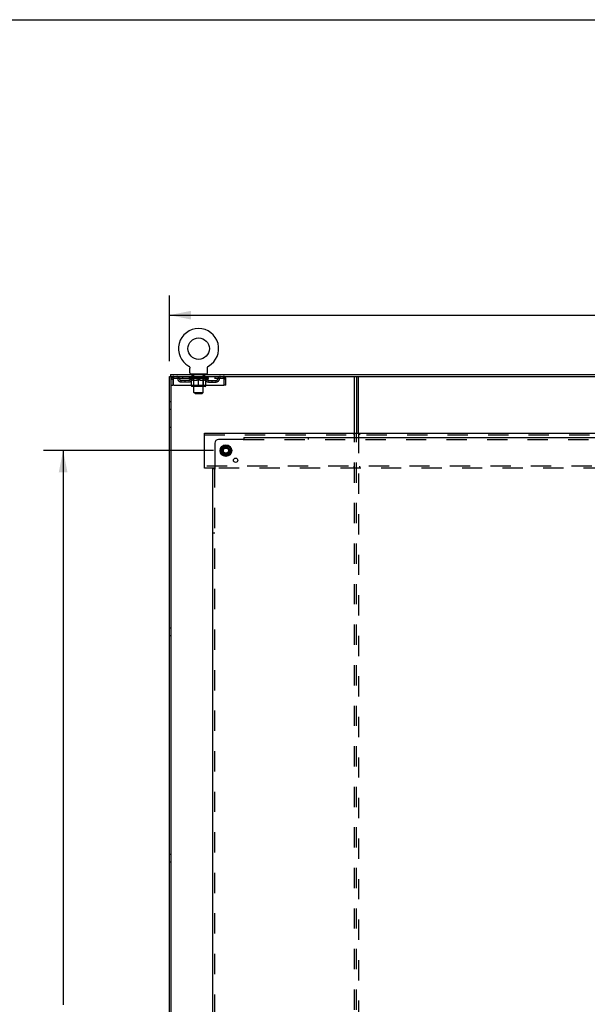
# Model space of a CAD drawing. Header units: inches. Extents: x 0 to 236, y 0 to 153.
# Tile 9 of 14: x 67 to 103, y 90 to 153. Entities that reach past the tile are written whole.
import ezdxf

# ---------------------------------------------------------------- set-up
doc = ezdxf.new("R2010")
doc.units = ezdxf.units.IN
doc.header["$LTSCALE"] = 12.986111
doc.header["$MEASUREMENT"] = 0
doc.linetypes.add('DOT', pattern=[0.2, 0.1, -0.1])
doc.linetypes.add('HIDDEN', pattern=[0.2, 0.1, -0.1])
doc.layers.get('0').update_dxf_attribs({"linetype": 'CONTINUOUS'})
for name, color, linetype in [('DEFAULT_2', 8, 'HIDDEN'), ('DIMENSIONS', 7, 'CONTINUOUS'), ('SUBPANELS', 7, 'CONTINUOUS')]:
    doc.layers.add(name, color=color, linetype=linetype)
doc.styles.get("Standard").update_dxf_attribs({"font": 'arial.ttf'})
doc.dimstyles.new('DIMSTYLE_1', dxfattribs={"dimtxt": 1.041667, "dimasz": 1.388889, "dimexe": 0.09, "dimexo": 0.07, "dimgap": 0.0375, "dimtad": 0, "dimtih": 1, "dimtoh": 1, "dimzin": 4, "dimdsep": 46, "dimtxsty": 'Standard', "dimblk": '_FILLED', "dimblk1": '_FILLED', "dimblk2": '_FILLED', "dimcen": 0.09, "dimadec": 3, "dimazin": 1, "dimtfac": 1, "dimtdec": 3, "dimtofl": 0, "dimtmove": 0, "dimatfit": 3, "dimldrblk": '_FILLED', "dimfxl": 0, "dimtolj": 1, "dimtzin": 4, "dimarcsym": 0})

# ---------------------------------------------------------------- blocks, each defined once
blk = doc.blocks.new('_FILLED')
at = {"color": 0, "linetype": 'ByBlock'}
blk.add_solid([(0, 0), (-1, 0.2), (-1, -0.2)], dxfattribs=at)
blk = doc.blocks.new('*D2')
at = {"layer": 'DIMENSIONS', "color": 2, "linetype": 'Continuous'}
for p, q in [((76.169, 130.894), (76.169, 135.1)), ((194.169, 130.894), (194.169, 135.1)), ((76.169, 133.85), (132.424, 133.85)), ((194.169, 133.85), (137.915, 133.85))]:
    blk.add_line(p, q, dxfattribs=at)
at = {"layer": 'DIMENSIONS', "color": 2, "linetype": 'Continuous', "xscale": 1.3888888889, "yscale": 1.3888888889, "zscale": 1.3888888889, "rotation": 180}
blk.add_blockref('_FILLED', (76.169, 133.85), dxfattribs=at)
at = {"layer": 'DIMENSIONS', "color": 2, "linetype": 'Continuous', "xscale": 1.3888888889, "yscale": 1.3888888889, "zscale": 1.3888888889}
blk.add_blockref('_FILLED', (194.169, 133.85), dxfattribs=at)
at = {"layer": 'DIMENSIONS', "color": 2, "linetype": 'Continuous', "insert": (135.169, 134.371), "char_height": 1.0417, "width": 4.44935, "attachment_point": 2, "line_spacing_factor": 0.9}
blk.add_mtext('118.00', dxfattribs=at)
blk = doc.blocks.new('*D4')
at = {"layer": 'DIMENSIONS', "color": 2, "linetype": 'Continuous'}
for p, q in [((78.988, 125.172), (68.11, 125.172)), ((69.36, 125.172), (69.36, 89.671)), ((69.36, 48.922), (69.36, 87.587)), ((78.988, 48.922), (68.11, 48.922))]:
    blk.add_line(p, q, dxfattribs=at)
at = {"layer": 'DIMENSIONS', "color": 2, "linetype": 'Continuous', "xscale": 1.3888888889, "yscale": 1.3888888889, "zscale": 1.3888888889}
for p, rotation in [((69.36, 125.172), 90), ((69.36, 48.922), 270)]:
    blk.add_blockref('_FILLED', p, dxfattribs=dict(at, rotation=rotation))
at = {"layer": 'DIMENSIONS', "color": 2, "linetype": 'Continuous', "insert": (69.36, 89.15), "char_height": 1.0417, "width": 3.64002, "attachment_point": 2, "line_spacing_factor": 0.9}
blk.add_mtext('76.25', dxfattribs=at)

msp = doc.modelspace()

# ---------------------------------------------------------------- linework, layer by layer
at = {"color": 7, "linetype": 'Continuous'}
for p, q in [((0, 152.778), (236.111, 152.778)), ((77.409, 130.585), (77.409, 130.585)), ((77.409, 130.585), (77.414, 130.583)), ((77.412, 130.584), (77.41, 130.585)), ((77.414, 130.583), (77.418, 130.58)), ((77.418, 130.58), (77.422, 130.577)), ((77.422, 130.577), (77.426, 130.574)), ((77.426, 130.574), (77.43, 130.571)), ((77.43, 130.571), (77.434, 130.568)), ((78.655, 130.568), (78.659, 130.571)), ((78.659, 130.571), (78.663, 130.574)), ((78.663, 130.574), (78.667, 130.577)), ((78.667, 130.577), (78.671, 130.58)), ((78.671, 130.58), (78.675, 130.583)), ((78.671, 130.58), (78.672, 130.581)), ((78.675, 130.583), (78.68, 130.585)), ((78.679, 130.585), (78.677, 130.584)), ((76.232, 130.047), (76.232, 129.922)), ((76.232, 130.047), (194.107, 130.047)), ((77.437, 130.564), (77.441, 130.561)), ((77.445, 130.557), (77.448, 130.553)), ((77.451, 130.549), (77.454, 130.545)), ((77.454, 130.545), (77.457, 130.541)), ((77.457, 130.541), (77.46, 130.537)), ((77.46, 130.537), (77.463, 130.532)), ((77.463, 130.533), (77.465, 130.528)), ((77.465, 130.528), (77.467, 130.523)), ((77.467, 130.524), (77.47, 130.519)), ((77.47, 130.519), (77.472, 130.514)), ((77.471, 130.514), (77.473, 130.509)), ((77.473, 130.51), (77.475, 130.505)), ((77.475, 130.505), (77.476, 130.5)), ((77.476, 130.5), (77.478, 130.495)), ((77.478, 130.495), (77.479, 130.49)), ((77.479, 130.49), (77.48, 130.485)), ((77.48, 130.485), (77.481, 130.48)), ((77.481, 130.48), (77.481, 130.475)), ((77.482, 130.465), (77.482, 130.46)), ((77.482, 130.146), (77.482, 130.46)), ((77.544, 130.077), (77.544, 130.047)), ((78.544, 130.077), (77.544, 130.077)), ((78.544, 130.077), (78.544, 130.047)), ((78.607, 130.47), (78.608, 130.475)), ((78.607, 130.146), (78.607, 130.46)), ((78.608, 130.48), (78.609, 130.485)), ((78.608, 130.475), (78.608, 130.48)), ((78.609, 130.485), (78.61, 130.49)), ((78.61, 130.49), (78.611, 130.495)), ((78.611, 130.495), (78.613, 130.5)), ((78.612, 130.5), (78.614, 130.505)), ((78.614, 130.505), (78.616, 130.51)), ((78.616, 130.509), (78.617, 130.514)), ((78.617, 130.514), (78.619, 130.519)), ((78.619, 130.519), (78.622, 130.524)), ((78.622, 130.523), (78.624, 130.528)), ((78.624, 130.528), (78.626, 130.533)), ((78.626, 130.532), (78.629, 130.537)), ((78.629, 130.537), (78.632, 130.541)), ((78.632, 130.541), (78.635, 130.545)), ((78.635, 130.545), (78.638, 130.549)), ((78.638, 130.549), (78.641, 130.553)), ((78.641, 130.553), (78.644, 130.557)), ((78.644, 130.557), (78.648, 130.561)), ((78.648, 130.561), (78.651, 130.564)), ((78.651, 130.564), (78.655, 130.568)), ((76.169, 40.172), (76.169, 129.922)), ((76.169, 129.922), (194.169, 129.922)), ((76.294, 40.172), (76.294, 129.922)), ((76.294, 129.755), (76.398, 129.755)), ((76.294, 129.36), (76.398, 129.36)), ((76.398, 129.755), (76.398, 129.36)), ((77.581, 129.318), (77.581, 129.36)), ((78.044, 129.281), (78.044, 129.36)), ((78.508, 129.318), (78.508, 129.36)), ((79.69, 129.36), (79.69, 129.755)), ((79.794, 129.755), (79.69, 129.755)), ((79.794, 129.36), (79.69, 129.36)), ((88.044, 126.297), (88.044, 129.922)), ((88.169, 129.922), (88.169, 126.297)), ((78.471, 129.281), (77.618, 129.281)), ((77.744, 128.896), (77.744, 129.281)), ((77.813, 128.827), (77.744, 128.896)), ((77.744, 128.896), (78.344, 128.896)), ((77.813, 128.827), (78.275, 128.827)), ((78.275, 128.827), (78.344, 128.896)), ((78.344, 128.896), (78.344, 129.281)), ((76.169, 126.672), (76.294, 126.672)), ((78.419, 124.047), (78.419, 126.297)), ((78.419, 126.297), (191.544, 126.297)), ((79.517, 125.327), (79.517, 125.018)), ((79.522, 125.335), (79.789, 125.49)), ((79.789, 124.855), (79.522, 125.009)), ((79.799, 125.49), (80.067, 125.335)), ((80.067, 125.009), (79.799, 124.855)), ((80.072, 125.327), (80.072, 125.018)), ((79.071, 124.047), (78.419, 124.047))]:
    msp.add_line(p, q, dxfattribs=at)
at = {"color": 3, "linetype": 'Continuous'}
for p, q in [((76.428, 129.36), (76.428, 129.755)), ((76.428, 129.36), (79.66, 129.36)), ((79.66, 129.755), (79.66, 129.36)), ((79.794, 129.36), (79.794, 129.755)), ((88.294, 126.297), (88.294, 129.922))]:
    msp.add_line(p, q, dxfattribs=at)
at = {"color": 7, "linetype": 'Continuous'}
for points in [[(77.434, 130.568), (77.438, 130.564), (77.441, 130.561)], [(77.441, 130.561), (77.445, 130.557), (77.448, 130.553)], [(77.448, 130.553), (77.451, 130.549), (77.454, 130.545)], [(77.481, 130.475), (77.482, 130.47), (77.482, 130.465)], [(78.607, 130.46), (78.607, 130.465), (78.607, 130.47)], [(78.607, 130.46), (78.607, 130.465), (78.607, 130.47)]]:
    msp.add_lwpolyline(points, dxfattribs=at)
at = {"color": 3, "linetype": 'Continuous'}
for points in [[(76.428, 129.755), (76.431, 129.774), (76.433, 129.792), (76.436, 129.81), (76.438, 129.828), (76.44, 129.844), (76.443, 129.859), (76.445, 129.873), (76.447, 129.886), (76.45, 129.897), (76.452, 129.906), (76.454, 129.913), (76.457, 129.918), (76.459, 129.921), (76.461, 129.922)], [(79.627, 129.922), (79.63, 129.921), (79.632, 129.918), (79.635, 129.913), (79.637, 129.906), (79.639, 129.897), (79.642, 129.886), (79.644, 129.873), (79.646, 129.859), (79.649, 129.844), (79.651, 129.828), (79.653, 129.81), (79.656, 129.792), (79.658, 129.774), (79.66, 129.755)]]:
    msp.add_lwpolyline(points, dxfattribs=at)
at = {"color": 7, "linetype": 'Continuous'}
for centre, radius in [((78.044, 131.705), 0.688), ((79.794, 125.172), 0.372), ((79.794, 125.172), 0.356), ((79.794, 125.172), 0.204), ((79.794, 125.172), 0.183), ((79.794, 125.172), 0.183)]:
    msp.add_circle(centre, radius, dxfattribs=at)
for centre, radius, start, end in [((78.044, 131.705), 1.288, 299.50527, 240.49473), ((77.551, 130.146), 0.069, 180, 265), ((78.538, 130.146), 0.069, 275, 360), ((76.461, 129.755), 0.063, 114.01843, 180), ((77.618, 129.318), 0.0371, 180, 270), ((78.471, 129.318), 0.0371, 270, 360), ((79.627, 129.755), 0.063, 0, 65.98157), ((79.527, 125.327), 0.01, 120.01085, 179.98765), ((79.527, 125.018), 0.01, 180.01128, 239.98796), ((79.794, 125.481), 0.01, 60, 119.98732), ((80.062, 125.327), 0.01, 0, 60), ((80.062, 125.018), 0.01, 300, 360), ((79.794, 124.863), 0.01, 240.01171, 300)]:
    msp.add_arc(centre, radius, start, end, dxfattribs=at)
at = {"color": 3, "linetype": 'Continuous'}
for centre, start, end in [((76.461, 129.755), 90, 180), ((79.627, 129.755), 0, 90)]:
    msp.add_arc(centre, 0.167, start, end, dxfattribs=at)
at = {"layer": 'DEFAULT_2', "color": 8, "linetype": 'HIDDEN'}
for p, q in [((77.417, 130.581), (77.418, 130.58)), ((78.68, 130.585), (78.68, 130.585)), ((77.641, 129.922), (77.641, 130.077)), ((77.679, 129.987), (77.679, 130.067)), ((77.749, 129.977), (77.689, 129.977)), ((77.744, 129.281), (77.744, 129.967)), ((78.399, 129.977), (78.34, 129.977)), ((78.344, 129.281), (78.344, 129.967)), ((78.409, 129.987), (78.409, 130.067)), ((78.447, 129.922), (78.447, 130.077)), ((76.461, 129.818), (76.461, 129.922)), ((76.461, 129.818), (79.627, 129.818)), ((76.93, 129.567), (76.93, 129.671)), ((77.413, 129.671), (76.93, 129.671)), ((77.413, 129.567), (76.93, 129.567)), ((77.013, 129.922), (77.013, 129.818)), ((77.18, 129.567), (77.18, 129.671)), ((77.411, 129.793), (77.411, 129.839)), ((77.571, 129.681), (77.411, 129.793)), ((78.678, 129.793), (77.411, 129.793)), ((77.421, 129.833), (77.421, 129.839)), ((77.429, 129.829), (77.429, 129.833)), ((77.429, 129.829), (78.659, 129.829)), ((77.438, 129.829), (77.438, 129.833)), ((77.439, 129.829), (77.439, 129.833)), ((77.449, 129.833), (77.449, 129.839)), ((77.466, 129.829), (77.466, 129.833)), ((77.468, 129.829), (77.468, 129.833)), ((77.496, 129.833), (77.496, 129.839)), ((77.511, 129.829), (77.511, 129.833)), ((77.513, 129.829), (77.513, 129.833)), ((77.718, 129.832), (77.516, 129.832)), ((77.559, 129.833), (77.559, 129.839)), ((77.561, 129.829), (77.561, 129.832)), ((77.561, 129.829), (77.561, 129.832)), ((77.564, 129.829), (77.564, 129.832)), ((77.571, 129.681), (77.581, 129.681)), ((77.572, 129.829), (77.572, 129.833)), ((77.572, 129.829), (77.572, 129.832)), ((77.575, 129.829), (77.575, 129.833)), ((77.578, 129.829), (77.578, 129.833)), ((77.581, 129.36), (77.581, 129.724)), ((77.581, 129.723), (77.605, 129.714)), ((77.583, 129.829), (77.583, 129.832)), ((77.597, 129.829), (77.597, 129.832)), ((77.607, 129.818), (77.607, 129.922)), ((77.615, 129.829), (77.615, 129.832)), ((77.616, 129.829), (77.616, 129.835)), ((77.636, 129.829), (77.636, 129.832)), ((77.636, 129.829), (77.636, 129.832)), ((77.637, 129.833), (77.637, 129.839)), ((77.647, 129.829), (77.647, 129.833)), ((77.651, 129.829), (77.651, 129.833)), ((77.661, 129.829), (77.661, 129.832)), ((77.672, 129.829), (77.672, 129.836)), ((77.687, 129.829), (77.687, 129.832)), ((77.69, 129.829), (77.69, 129.832)), ((77.732, 129.321), (77.692, 129.281)), ((77.718, 129.829), (77.718, 129.832)), ((77.785, 129.832), (77.723, 129.832)), ((77.723, 129.681), (77.903, 129.681)), ((77.728, 129.833), (77.728, 129.839)), ((77.732, 129.321), (77.732, 129.789)), ((77.744, 129.321), (77.732, 129.321)), ((77.732, 129.321), (78.357, 129.321)), ((77.735, 129.829), (77.735, 129.833)), ((77.739, 129.829), (77.739, 129.833)), ((77.745, 129.829), (77.745, 129.838)), ((77.749, 129.829), (77.749, 129.832)), ((77.76, 129.829), (77.76, 129.832)), ((77.785, 129.829), (77.785, 129.832)), ((77.859, 129.832), (77.8, 129.832)), ((77.821, 129.829), (77.821, 129.832)), ((77.828, 129.833), (77.828, 129.839)), ((77.832, 129.829), (77.832, 129.833)), ((77.834, 129.829), (77.834, 129.839)), ((77.837, 129.829), (77.837, 129.833)), ((77.844, 129.829), (77.844, 129.833)), ((77.859, 129.829), (77.859, 129.832)), ((77.94, 129.832), (77.885, 129.832)), ((77.899, 129.829), (77.899, 129.832)), ((77.93, 129.832), (78.008, 129.837)), ((77.935, 129.833), (77.935, 129.839)), ((77.935, 129.833), (77.935, 129.839)), ((77.935, 129.839), (77.935, 129.839)), ((77.935, 129.829), (77.935, 129.833)), ((77.939, 129.829), (77.939, 129.833)), ((77.94, 129.829), (77.94, 129.833)), ((77.94, 129.829), (77.94, 129.832)), ((77.975, 129.832), (78.04, 129.832)), ((77.981, 129.829), (77.981, 129.832)), ((77.986, 129.832), (77.986, 129.836)), ((78.008, 129.832), (78.008, 129.837)), ((78.024, 129.829), (78.024, 129.832)), ((78.042, 129.833), (78.042, 129.833)), ((78.042, 129.829), (78.042, 129.833)), ((78.042, 129.829), (78.042, 129.833)), ((78.044, 129.833), (78.044, 129.839)), ((78.044, 129.839), (78.159, 129.832)), ((78.044, 129.36), (78.044, 129.725)), ((78.047, 129.829), (78.047, 129.833)), ((78.047, 129.829), (78.047, 129.833)), ((78.047, 129.833), (78.047, 129.833)), ((78.065, 129.829), (78.065, 129.832)), ((78.065, 129.832), (78.114, 129.832)), ((78.108, 129.829), (78.108, 129.832)), ((78.149, 129.829), (78.149, 129.833)), ((78.149, 129.829), (78.149, 129.832)), ((78.149, 129.832), (78.203, 129.832)), ((78.15, 129.829), (78.15, 129.833)), ((78.154, 129.833), (78.154, 129.839)), ((78.154, 129.833), (78.154, 129.839)), ((78.154, 129.839), (78.154, 129.839)), ((78.154, 129.829), (78.154, 129.833)), ((78.186, 129.681), (78.366, 129.681)), ((78.19, 129.829), (78.19, 129.832)), ((78.229, 129.829), (78.229, 129.832)), ((78.23, 129.832), (78.289, 129.832)), ((78.245, 129.829), (78.245, 129.833)), ((78.252, 129.829), (78.252, 129.833)), ((78.255, 129.829), (78.255, 129.839)), ((78.257, 129.829), (78.257, 129.833)), ((78.261, 129.833), (78.261, 129.839)), ((78.268, 129.829), (78.268, 129.832)), ((78.304, 129.829), (78.304, 129.832)), ((78.304, 129.832), (78.366, 129.832)), ((78.329, 129.829), (78.329, 129.832)), ((78.339, 129.829), (78.339, 129.832)), ((78.344, 129.829), (78.344, 129.838)), ((78.357, 129.321), (78.344, 129.321)), ((78.35, 129.829), (78.35, 129.833)), ((78.354, 129.829), (78.354, 129.833)), ((78.357, 129.321), (78.357, 129.789)), ((78.357, 129.321), (78.397, 129.281)), ((78.361, 129.833), (78.361, 129.839)), ((78.371, 129.829), (78.371, 129.832)), ((78.371, 129.832), (78.573, 129.832)), ((78.399, 129.829), (78.399, 129.832)), ((78.402, 129.829), (78.402, 129.832)), ((78.417, 129.829), (78.417, 129.836)), ((78.428, 129.829), (78.428, 129.832)), ((78.438, 129.829), (78.438, 129.833)), ((78.442, 129.829), (78.442, 129.833)), ((78.452, 129.833), (78.452, 129.839)), ((78.453, 129.829), (78.453, 129.832)), ((78.453, 129.829), (78.453, 129.832)), ((78.473, 129.829), (78.473, 129.835)), ((78.474, 129.829), (78.474, 129.832)), ((78.482, 129.818), (78.482, 129.922)), ((78.492, 129.829), (78.492, 129.832)), ((78.506, 129.829), (78.506, 129.832)), ((78.508, 129.36), (78.508, 129.724)), ((78.508, 129.681), (78.518, 129.681)), ((78.511, 129.829), (78.511, 129.833)), ((78.514, 129.829), (78.514, 129.833)), ((78.517, 129.829), (78.517, 129.833)), ((78.517, 129.829), (78.517, 129.832)), ((78.518, 129.681), (78.678, 129.793)), ((78.524, 129.829), (78.524, 129.832)), ((78.527, 129.829), (78.527, 129.832)), ((78.528, 129.829), (78.528, 129.832)), ((78.53, 129.833), (78.53, 129.839)), ((78.576, 129.829), (78.576, 129.833)), ((78.578, 129.829), (78.578, 129.833)), ((78.593, 129.833), (78.593, 129.839)), ((78.621, 129.829), (78.621, 129.833)), ((78.623, 129.829), (78.623, 129.833)), ((78.64, 129.833), (78.64, 129.839)), ((78.65, 129.829), (78.65, 129.833)), ((78.651, 129.829), (78.651, 129.833)), ((78.659, 129.829), (78.659, 129.833)), ((78.668, 129.833), (78.668, 129.839)), ((78.676, 129.671), (79.159, 129.671)), ((78.676, 129.567), (79.159, 129.567)), ((78.678, 129.793), (78.678, 129.839)), ((78.909, 129.567), (78.909, 129.671)), ((79.076, 129.922), (79.076, 129.818)), ((79.159, 129.567), (79.159, 129.671)), ((79.627, 129.922), (79.627, 129.818)), ((76.294, 128.297), (76.169, 128.297)), ((76.294, 127.797), (76.169, 127.797)), ((78.419, 126.172), (191.544, 126.172)), ((87.982, 126.297), (87.982, 126.172)), ((88.044, 47.797), (88.044, 126.297)), ((88.169, 47.797), (88.169, 126.297)), ((88.294, 126.297), (88.294, 47.797)), ((88.357, 126.297), (88.357, 126.172)), ((191.544, 124.172), (78.419, 124.172)), ((150.768, 124.047), (79.071, 124.047)), ((87.982, 124.172), (87.982, 124.047)), ((88.357, 124.172), (88.357, 124.047)), ((76.294, 113.797), (76.169, 113.797)), ((76.294, 113.297), (76.169, 113.297)), ((76.294, 99.297), (76.169, 99.297)), ((76.294, 98.797), (76.169, 98.797))]:
    msp.add_line(p, q, dxfattribs=at)
for points in [[(76.428, 129.755), (76.431, 129.762), (76.433, 129.769), (76.436, 129.776), (76.438, 129.783), (76.44, 129.789), (76.443, 129.795), (76.445, 129.8), (76.447, 129.804), (76.45, 129.809), (76.452, 129.812), (76.454, 129.815), (76.457, 129.817), (76.459, 129.818), (76.461, 129.818)], [(77.731, 129.681), (77.706, 129.686), (77.681, 129.691), (77.657, 129.698), (77.632, 129.706), (77.607, 129.714), (77.581, 129.724)], [(77.605, 129.714), (77.63, 129.705), (77.653, 129.698), (77.677, 129.691), (77.7, 129.686), (77.723, 129.681)], [(78.044, 129.725), (78.018, 129.715), (77.993, 129.706), (77.968, 129.698), (77.943, 129.691), (77.918, 129.685), (77.893, 129.681)], [(77.903, 129.681), (77.926, 129.686), (77.95, 129.691), (77.973, 129.698), (77.997, 129.705), (78.02, 129.714), (78.044, 129.723)], [(78.195, 129.681), (78.171, 129.686), (78.146, 129.691), (78.121, 129.698), (78.096, 129.706), (78.07, 129.715), (78.044, 129.725)], [(78.044, 129.723), (78.069, 129.714), (78.093, 129.705), (78.116, 129.698), (78.14, 129.691), (78.163, 129.686), (78.186, 129.681)], [(78.508, 129.724), (78.482, 129.714), (78.457, 129.705), (78.432, 129.698), (78.407, 129.691), (78.383, 129.685), (78.358, 129.681)], [(78.366, 129.681), (78.389, 129.686), (78.413, 129.691), (78.436, 129.698), (78.46, 129.705)], [(78.46, 129.705), (78.484, 129.714), (78.508, 129.723)], [(79.627, 129.818), (79.63, 129.818), (79.632, 129.817), (79.635, 129.815), (79.637, 129.812), (79.639, 129.809), (79.642, 129.804), (79.644, 129.8), (79.646, 129.795), (79.649, 129.789), (79.651, 129.783), (79.653, 129.776), (79.656, 129.769), (79.658, 129.762), (79.66, 129.755)]]:
    msp.add_lwpolyline(points, dxfattribs=at)
for radius in [0.318, 0.166]:
    msp.add_circle((79.794, 125.172), radius, dxfattribs=at)
at = {"layer": 'DEFAULT_2', "color": 8, "linetype": 'DOT'}
msp.add_circle((79.794, 125.172), 0.17, dxfattribs=at)
at = {"layer": 'DEFAULT_2', "color": 8, "linetype": 'HIDDEN'}
for centre, radius, start, end in [((77.551, 130.146), 0.069, 265, 270), ((77.669, 130.067), 0.01, 0, 90), ((77.689, 129.987), 0.01, 180, 270), ((77.734, 129.967), 0.01, 0, 90), ((78.354, 129.967), 0.01, 90, 180), ((78.399, 129.987), 0.01, 270, 360), ((78.419, 130.067), 0.01, 90, 180), ((78.538, 130.146), 0.069, 270, 275), ((76.461, 129.755), 0.063, 90, 114.01843), ((76.641, 129.755), 0.167, 8.07163, 90), ((76.641, 129.756), 0.0625, 7.98631, 90), ((76.93, 129.796), 0.229, 187.98631, 270), ((76.93, 129.796), 0.125, 188.07163, 270), ((77.413, 129.796), 0.125, 270, 351.92837), ((77.413, 129.796), 0.229, 270, 352.01369), ((77.702, 129.755), 0.167, 90, 171.92837), ((77.702, 129.756), 0.0625, 90, 172.01369), ((77.692, 129.789), 0.0398, 0, 90), ((78.397, 129.789), 0.0398, 90, 180), ((78.387, 129.755), 0.167, 8.07163, 90), ((78.387, 129.756), 0.0625, 7.98631, 90), ((78.676, 129.796), 0.229, 187.98631, 270), ((78.676, 129.796), 0.125, 188.07163, 270), ((79.159, 129.796), 0.125, 270, 351.92837), ((79.159, 129.796), 0.229, 270, 352.01369), ((79.448, 129.755), 0.167, 90, 171.92837), ((79.448, 129.756), 0.0625, 90, 172.01369), ((79.627, 129.755), 0.063, 65.98157, 90)]:
    msp.add_arc(centre, radius, start, end, dxfattribs=at)
for centre, major_axis, ratio, start_param, end_param in [((78.044, 129.839), (0.633, 0.007), 0.05963, 2.96643, 3.140963), ((77.391, 129.827), (0.198, 0), 0.060556, 0.430652, 1.470503), ((78.044, 129.839), (0.633, 0), 0.060556, -3.141593, -2.96706), ((77.391, 129.821), (0.198, 0.002), 0.05963, 1.376596, 1.469874), ((78.044, 129.839), (0.633, 0.013), 0.05688, 2.791345, 2.965878), ((77.367, 129.827), (0.198, 0.002), 0.05963, 0.25549, 1.295341), ((77.436, 129.827), (0.198, -0.002), 0.05963, 0.605815, 1.645666), ((78.044, 129.839), (0.633, -0.007), 0.05963, -2.96643, -2.791898), ((77.436, 129.821), (0.198, 0), 0.060556, 1.551758, 1.645036), ((77.367, 129.821), (0.198, 0.004), 0.05688, 1.20151, 1.294789), ((77.437, 129.823), (0.164, 0.002), 0.05963, 1.065228, 1.614276), ((77.417, 129.823), (0.164, 0.003), 0.05688, 0.890143, 1.43919), ((77.475, 129.823), (0.164, 0), 0.060556, 1.240391, 1.789438), ((78.044, 129.839), (0.633, 0.019), 0.052395, 2.616403, 2.790936), ((77.363, 129.827), (0.198, 0.004), 0.05688, 0.080405, 1.120256), ((77.498, 129.827), (0.198, -0.004), 0.05688, 0.7809, 1.820751), ((78.044, 129.839), (0.633, -0.013), 0.05688, -2.791345, -2.616812), ((77.498, 129.821), (0.198, -0.002), 0.05963, 1.72692, 1.820198), ((77.363, 129.821), (0.198, 0.006), 0.052395, 1.026568, 1.119847), ((77.416, 129.823), (0.164, 0.005), 0.052395, 0.715201, 1.264248), ((77.53, 129.823), (0.164, -0.002), 0.05963, 1.415553, 1.9646), ((78.044, 129.839), (0.633, 0.025), 0.046319, 2.441654, 2.616187), ((77.577, 129.827), (0.198, -0.006), 0.052395, 0.955842, 1.995693), ((77.38, 129.827), (0.198, 0.006), 0.052395, -0.094537, 0.945314), ((78.044, 129.839), (0.633, -0.019), 0.052395, -2.616403, -2.44187), ((77.577, 129.821), (0.198, -0.004), 0.05688, 1.902006, 1.995284), ((77.38, 129.821), (0.198, 0.008), 0.046319, 0.851819, 0.945098), ((77.435, 129.823), (0.164, 0.006), 0.046319, 0.540452, 1.089499), ((77.602, 129.823), (0.164, -0.003), 0.05688, 1.590638, 2.139686), ((78.044, 129.839), (0.633, 0.029), 0.038841, 2.267123, 2.441656), ((77.671, 129.827), (0.198, -0.008), 0.046319, 1.130591, 2.170442), ((78.044, 129.839), (0.633, -0.025), 0.046319, -2.441654, -2.267121), ((77.417, 129.827), (0.198, 0.008), 0.046319, -0.269286, 0.770565), ((77.671, 129.821), (0.198, -0.006), 0.052395, 2.076947, 2.170226), ((77.417, 129.821), (0.198, 0.009), 0.038841, 0.677289, 0.770567), ((77.472, 129.823), (0.164, 0.008), 0.038841, 0.365921, 0.914969), ((77.686, 129.823), (0.164, -0.005), 0.052395, 1.76558, 2.314627), ((78.044, 129.839), (0.633, 0.033), 0.030195, 2.09281, 2.267343), ((77.776, 129.827), (0.198, -0.009), 0.038841, 1.305122, 2.344973), ((78.044, 129.839), (0.633, -0.029), 0.038841, -2.267123, -2.092591), ((77.474, 129.827), (0.198, 0.009), 0.038841, -0.443817, 0.596034), ((77.776, 129.821), (0.198, -0.008), 0.046319, 2.251696, 2.344975), ((77.474, 129.821), (0.198, 0.01), 0.030195, 0.502975, 0.596254), ((77.526, 129.823), (0.164, 0.009), 0.030195, 0.191608, 0.740655), ((77.782, 129.823), (0.164, -0.006), 0.046319, 1.940329, 2.489376), ((77.547, 129.827), (0.198, 0.01), 0.030195, 5.665055, 6.704906), ((78.044, 129.839), (0.633, 0.036), 0.020645, 8.201872, 8.376405), ((77.889, 129.827), (0.198, -0.01), 0.030195, 1.479435, 2.519286), ((78.044, 129.839), (0.633, -0.033), 0.030195, -2.09281, -1.918277), ((77.889, 129.821), (0.198, -0.009), 0.038841, 2.426227, 2.519505), ((77.547, 129.821), (0.198, 0.011), 0.020645, 0.328852, 0.422131), ((77.596, 129.823), (0.164, 0.009), 0.020645, 6.30067, 6.849717), ((77.885, 129.823), (0.164, -0.008), 0.038841, 2.11486, 2.663907), ((77.636, 129.827), (0.198, 0.011), 0.020645, -0.792253, 0.247598), ((78.044, 129.839), (0.633, 0.038), 0.010478, 1.744704, 1.919237), ((78.006, 129.827), (0.198, -0.011), 0.020645, 1.653558, 2.693409), ((78.044, 129.839), (0.633, -0.036), 0.020645, -1.918687, -1.744154), ((78.006, 129.821), (0.198, -0.01), 0.030195, 2.60054, 2.693819), ((77.636, 129.821), (0.198, 0.012), 0.010478, 0.154869, 0.248148), ((77.68, 129.823), (0.164, 0.01), 0.010478, 6.126688, 6.675735), ((77.993, 129.823), (0.164, -0.009), 0.030195, 2.289173, 2.83822), ((77.737, 129.827), (0.198, 0.012), 0.010478, -0.966236, -0.000846), ((78.125, 129.827), (0.198, -0.012), 0.010478, 1.827541, 2.867392), ((78.044, 129.839), (0.633, -0.038), 0.010478, -1.744704, -1.570171), ((78.125, 129.821), (0.198, -0.011), 0.020645, 2.774664, 2.867942), ((78.103, 129.823), (0.164, -0.009), 0.020645, 2.463296, 3.012344), ((77.964, 129.827), (0.198, 0.012), 0.010478, 0.274201, 1.314052), ((77.878, 129.823), (0.164, 0.01), 0.010478, -0.000298, 0.504314), ((77.847, 129.821), (0.198, 0.012), 0.010478, 0.192946, 0.399283), ((78.044, 129.839), (0.633, 0.038), 0.010478, -1.578586, -1.396888), ((78.242, 129.821), (0.198, -0.012), 0.010478, 2.948646, 3.041925), ((78.211, 129.823), (0.164, -0.01), 0.010478, 2.637279, 3.142076), ((78.083, 129.827), (0.198, 0.011), 0.020645, 0.448184, 1.488034), ((77.986, 129.823), (0.164, 0.009), 0.020645, 0.129249, 0.678296), ((77.964, 129.821), (0.198, 0.011), 0.020645, 0.273651, 0.366929), ((78.044, 129.839), (0.633, 0.036), 0.020645, -1.397439, -1.222906), ((78.352, 129.827), (0.198, -0.012), 0.010478, -3.140747, -2.175357), ((78.044, 129.839), (0.633, -0.038), 0.010478, 1.222355, 1.396888), ((78.2, 129.827), (0.198, 0.01), 0.030195, 0.622307, 1.662158), ((78.096, 129.823), (0.164, 0.009), 0.030195, 0.303372, 0.852419), ((78.409, 129.823), (0.164, -0.01), 0.010478, 2.749043, 3.29809), ((78.453, 129.827), (0.198, -0.011), 0.020645, 2.893995, 3.933846), ((78.083, 129.821), (0.198, 0.01), 0.030195, 0.447774, 0.541052), ((78.453, 129.821), (0.198, -0.012), 0.010478, 2.893445, 2.986723), ((78.044, 129.839), (0.633, 0.033), 0.030195, -1.223315, -1.048783), ((78.044, 129.839), (0.633, -0.036), 0.020645, 1.048373, 1.222906), ((78.313, 129.827), (0.198, 0.009), 0.038841, 0.79662, 1.836471), ((78.204, 129.823), (0.164, 0.008), 0.038841, 0.477686, 1.026733), ((78.493, 129.823), (0.164, -0.009), 0.020645, 2.57506, 3.124108), ((78.542, 129.827), (0.198, -0.01), 0.030195, 2.719872, 3.759723), ((78.418, 129.827), (0.198, 0.008), 0.046319, 0.971151, 2.011002), ((78.2, 129.821), (0.198, 0.009), 0.038841, 0.622087, 0.715366), ((78.542, 129.821), (0.198, -0.011), 0.020645, 2.719462, 2.812741), ((78.044, 129.839), (0.633, 0.029), 0.038841, -1.049002, -0.874469), ((78.044, 129.839), (0.633, -0.033), 0.030195, 0.87425, 1.048783), ((78.307, 129.823), (0.164, 0.006), 0.046319, 0.652216, 1.201263), ((78.512, 129.827), (0.198, 0.006), 0.052395, 1.1459, 2.185751), ((78.563, 129.823), (0.164, -0.009), 0.030195, 2.400937, 2.949985), ((78.615, 129.827), (0.198, -0.009), 0.038841, 2.545558, 3.585409), ((78.403, 129.823), (0.164, 0.005), 0.052395, 0.826965, 1.376012), ((78.313, 129.821), (0.198, 0.008), 0.046319, 0.796618, 0.889896), ((78.615, 129.821), (0.198, -0.01), 0.030195, 2.545339, 2.638617), ((78.591, 129.827), (0.198, 0.004), 0.05688, 1.320842, 2.360692), ((78.044, 129.839), (0.633, 0.025), 0.046319, -0.874471, -0.699939), ((78.044, 129.839), (0.633, -0.029), 0.038841, 0.699936, 0.874469), ((78.672, 129.827), (0.198, -0.008), 0.046319, 2.371028, 3.410879), ((78.617, 129.823), (0.164, -0.008), 0.038841, 2.226624, 2.775671), ((78.653, 129.827), (0.198, 0.002), 0.05963, 1.495927, 2.535778), ((78.487, 129.823), (0.164, 0.003), 0.05688, 1.001907, 1.550954), ((78.709, 129.827), (0.198, -0.006), 0.052395, 2.196279, 3.23613), ((78.654, 129.823), (0.164, -0.006), 0.046319, 2.052093, 2.601141), ((78.418, 129.821), (0.198, 0.006), 0.052395, 0.971367, 1.064645), ((78.672, 129.821), (0.198, -0.009), 0.038841, 2.371026, 2.464304), ((78.698, 129.827), (0.198, 0), 0.060556, 1.671089, 2.71094), ((78.726, 129.827), (0.198, -0.004), 0.05688, 2.021337, 3.061188), ((78.044, 129.839), (0.633, 0.019), 0.052395, -0.699723, -0.52519), ((78.044, 129.839), (0.633, -0.025), 0.046319, 0.525406, 0.699939), ((78.722, 129.827), (0.198, -0.002), 0.05963, 1.846251, 2.886102), ((78.559, 129.823), (0.164, 0.002), 0.05963, 1.176993, 1.72604), ((78.673, 129.823), (0.164, -0.005), 0.052395, 1.877344, 2.426392), ((78.614, 129.823), (0.164, 0), 0.060556, 1.352155, 1.901202), ((78.672, 129.823), (0.164, -0.003), 0.05688, 1.702402, 2.25145), ((78.652, 129.823), (0.164, -0.002), 0.05963, 1.527317, 2.076364), ((78.512, 129.821), (0.198, 0.004), 0.05688, 1.146309, 1.239587), ((78.709, 129.821), (0.198, -0.008), 0.046319, 2.196495, 2.289773), ((78.044, 129.839), (0.633, 0.013), 0.05688, -0.524781, -0.350248), ((78.044, 129.839), (0.633, -0.019), 0.052395, 0.350657, 0.52519), ((78.591, 129.821), (0.198, 0.002), 0.05963, 1.321394, 1.414673), ((78.726, 129.821), (0.198, -0.006), 0.052395, 2.021746, 2.115024), ((78.044, 129.839), (0.633, 0.007), 0.05963, -0.349695, -0.175162), ((78.044, 129.839), (0.633, -0.013), 0.05688, 0.175715, 0.350248), ((78.653, 129.821), (0.198, 0), 0.060556, 1.496556, 1.589835), ((78.722, 129.821), (0.198, -0.004), 0.05688, 1.846804, 1.940083), ((78.698, 129.821), (0.198, -0.002), 0.05963, 1.671719, 1.764997), ((78.044, 129.839), (0.633, 0), 0.060556, -0.174533, 0), ((78.044, 129.839), (0.633, -0.007), 0.05963, 0.000629, 0.175162)]:
    msp.add_ellipse(centre, major_axis=major_axis, ratio=ratio, start_param=start_param, end_param=end_param, dxfattribs=at)
at = {"layer": 'SUBPANELS', "color": 3, "linetype": 'Continuous'}
for p, q in [((79.076, 125.641), (79.076, 124.051)), ((80.915, 125.891), (79.326, 125.891)), ((80.934, 125.91), (80.927, 125.903)), ((80.951, 126.016), (80.951, 125.93)), ((80.951, 126.016), (148.888, 126.016)), ((78.951, 50.078), (78.951, 124.016)), ((78.951, 124.016), (79.037, 124.016))]:
    msp.add_line(p, q, dxfattribs=at)
at = {"layer": 'SUBPANELS', "color": 8, "linetype": 'HIDDEN'}
for p, q in [((80.951, 125.93), (80.951, 125.85)), ((80.951, 125.891), (148.888, 125.891)), ((85.076, 125.891), (85.076, 126.016)), ((79.037, 124.016), (79.117, 124.016)), ((79.076, 50.078), (79.076, 124.016)), ((79.076, 119.891), (78.951, 119.891))]:
    msp.add_line(p, q, dxfattribs=at)
at = {"layer": 'SUBPANELS', "color": 3, "linetype": 'Continuous'}
for points in [[(80.927, 125.903), (80.924, 125.901), (80.922, 125.898), (80.921, 125.896), (80.919, 125.895), (80.917, 125.893), (80.915, 125.891)], [(80.951, 125.93), (80.949, 125.927), (80.947, 125.925), (80.945, 125.923), (80.944, 125.92), (80.942, 125.918), (80.94, 125.916), (80.939, 125.915), (80.937, 125.913), (80.935, 125.911), (80.934, 125.91)], [(79.037, 124.016), (79.04, 124.018), (79.042, 124.02), (79.044, 124.021), (79.046, 124.023), (79.048, 124.025), (79.05, 124.026), (79.052, 124.028), (79.054, 124.03), (79.055, 124.031), (79.057, 124.033), (79.062, 124.038)], [(79.062, 124.038), (79.064, 124.04), (79.066, 124.042), (79.068, 124.044), (79.07, 124.046), (79.072, 124.048), (79.074, 124.05), (79.076, 124.051)]]:
    msp.add_lwpolyline(points, dxfattribs=at)
at = {"layer": 'SUBPANELS', "color": 8, "linetype": 'HIDDEN'}
for points in [[(80.925, 125.877), (80.923, 125.88), (80.922, 125.882), (80.92, 125.885), (80.919, 125.887), (80.917, 125.889), (80.915, 125.891)], [(80.951, 125.85), (80.949, 125.851), (80.947, 125.852), (80.945, 125.853), (80.943, 125.854), (80.942, 125.855), (80.94, 125.856), (80.938, 125.858), (80.937, 125.86), (80.935, 125.862), (80.934, 125.863), (80.932, 125.865), (80.931, 125.868), (80.929, 125.87), (80.928, 125.872), (80.925, 125.877)], [(79.094, 124.039), (79.089, 124.042), (79.087, 124.043), (79.084, 124.045), (79.082, 124.047), (79.08, 124.048), (79.078, 124.05), (79.076, 124.051)], [(79.117, 124.016), (79.116, 124.018), (79.115, 124.02), (79.114, 124.022), (79.113, 124.023), (79.112, 124.025), (79.11, 124.027), (79.109, 124.028), (79.107, 124.03), (79.105, 124.032), (79.103, 124.033), (79.101, 124.034), (79.099, 124.036), (79.097, 124.037), (79.094, 124.039)]]:
    msp.add_lwpolyline(points, dxfattribs=at)
msp.add_circle((79.794, 125.172), 0.25, dxfattribs=at)
at = {"layer": 'SUBPANELS', "color": 3, "linetype": 'Continuous'}
msp.add_circle((80.413, 124.554), 0.141, dxfattribs=at)
msp.add_arc((79.326, 125.641), 0.25, 90, 180, dxfattribs=at)

# ---------------------------------------------------------------- dimensions: what is measured, and where the dimension line sits
at = {"layer": 'DIMENSIONS', "color": 2, "linetype": 'Continuous'}
dim = msp.add_linear_dim(base=(194.169, 133.85), p1=(76.169, 130.824), p2=(194.169, 130.824), dimstyle='DIMSTYLE_1', dxfattribs=at)
dim.commit()
dim.dimension.update_dxf_attribs({"geometry": '*D2', "text_midpoint": (135.213, 133.844), "dimtype": 160})
dim = msp.add_linear_dim(base=(69.36, 125.172), p1=(79.058, 48.922), p2=(79.058, 125.172), angle=90, dimstyle='DIMSTYLE_1', dxfattribs=at)
dim.commit()
dim.dimension.update_dxf_attribs({"geometry": '*D4', "text_midpoint": (69.364, 88.623), "dimtype": 160})

doc.saveas('drawing.dxf')
